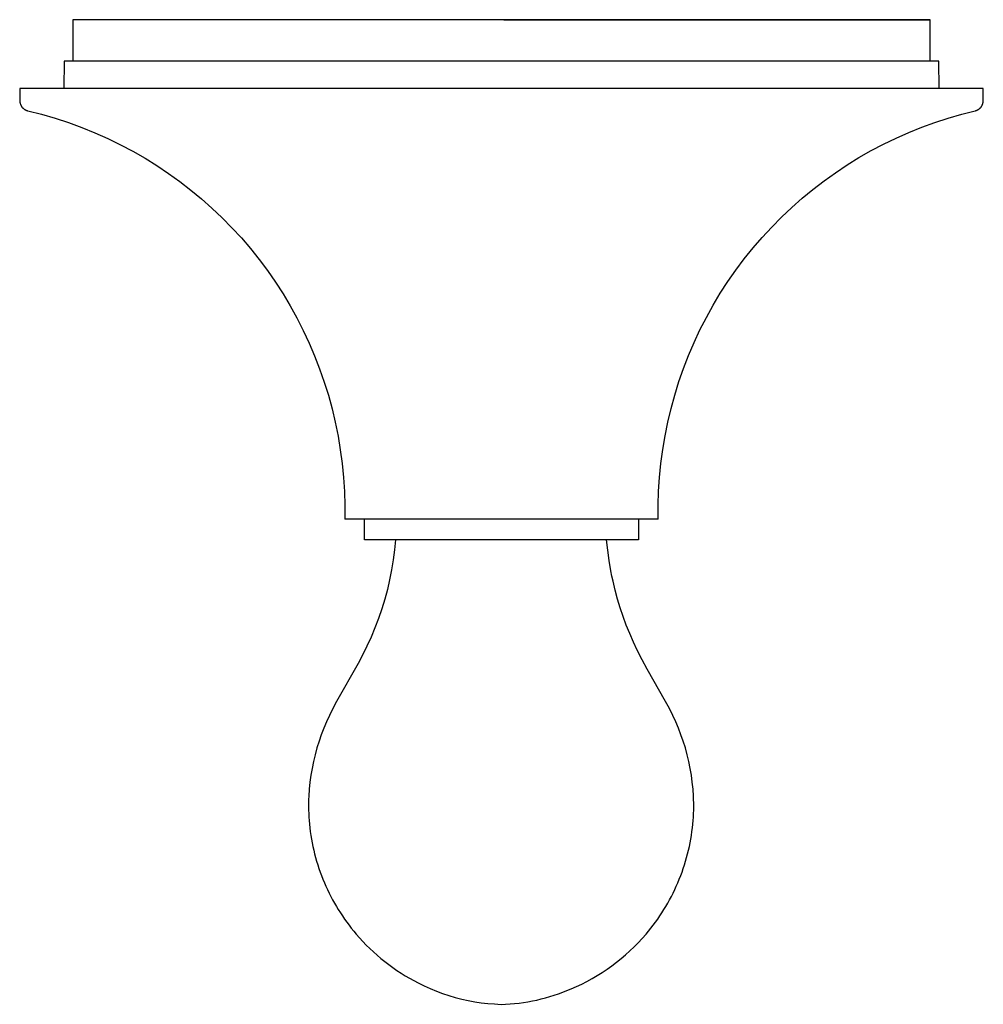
# Model space of a CAD drawing. Header units: millimetres. Extents: x 702 to 1429, y 574 to 1101.
# Tile 4 of 5: x 1093 to 1234, y 957 to 1101. Entities that reach past the tile are written whole.
import ezdxf

# ---------------------------------------------------------------- set-up
doc = ezdxf.new("R2010")
doc.units = ezdxf.units.MM
doc.layers.add('Make2D$Visibile$Curve', color=18, linetype='Continuous', true_color=0x000000)

msp = doc.modelspace()

# ---------------------------------------------------------------- linework, layer by layer
at = {"layer": 'Make2D$Visibile$Curve', "lineweight": -3}
for p, q in [((1100.89, 1100.78), (1100.89, 1100.78)), ((1100.89, 1100.78), (1100.89, 1094.72)), ((1163.9, 1100.78), (1100.89, 1100.78)), ((1163.9, 1100.78), (1226.22, 1100.78)), ((1226.22, 1100.78), (1163.9, 1100.78)), ((1226.22, 1100.78), (1226.22, 1100.78)), ((1226.22, 1094.72), (1226.22, 1100.78)), ((1099.64, 1094.72), (1099.6, 1090.72)), ((1163.9, 1094.72), (1099.64, 1094.72)), ((1227.47, 1094.72), (1163.9, 1094.72)), ((1227.5, 1090.72), (1227.47, 1094.72)), ((1093.14, 1090.72), (1093.15, 1088.91)), ((1163.9, 1090.72), (1093.14, 1090.72)), ((1093.14, 1090.72), (1093.14, 1090.72)), ((1233.97, 1090.72), (1163.9, 1090.72)), ((1233.95, 1088.91), (1233.97, 1090.72)), ((1093.15, 1088.91), (1093.15, 1088.86)), ((1093.15, 1088.86), (1093.16, 1088.81)), ((1093.16, 1088.81), (1093.16, 1088.75)), ((1093.16, 1088.75), (1093.17, 1088.7)), ((1093.17, 1088.7), (1093.18, 1088.65)), ((1093.18, 1088.65), (1093.19, 1088.6)), ((1093.19, 1088.6), (1093.2, 1088.55)), ((1093.2, 1088.55), (1093.21, 1088.5)), ((1233.89, 1088.5), (1233.9, 1088.55)), ((1233.9, 1088.55), (1233.92, 1088.6)), ((1233.92, 1088.6), (1233.93, 1088.65)), ((1233.93, 1088.7), (1233.94, 1088.75)), ((1233.93, 1088.65), (1233.93, 1088.7)), ((1233.94, 1088.75), (1233.95, 1088.81)), ((1233.95, 1088.86), (1233.95, 1088.91)), ((1233.95, 1088.81), (1233.95, 1088.86)), ((1093.21, 1088.5), (1093.23, 1088.45)), ((1093.23, 1088.45), (1093.24, 1088.41)), ((1093.24, 1088.41), (1093.26, 1088.36)), ((1093.26, 1088.36), (1093.28, 1088.31)), ((1093.28, 1088.31), (1093.3, 1088.26)), ((1093.3, 1088.26), (1093.33, 1088.22)), ((1093.33, 1088.22), (1093.35, 1088.17)), ((1093.35, 1088.17), (1093.38, 1088.13)), ((1093.38, 1088.13), (1093.4, 1088.09)), ((1093.4, 1088.09), (1093.43, 1088.05)), ((1093.43, 1088.05), (1093.46, 1088)), ((1093.46, 1088), (1093.5, 1087.96)), ((1093.5, 1087.96), (1093.53, 1087.93)), ((1093.53, 1087.93), (1093.56, 1087.89)), ((1093.56, 1087.89), (1093.6, 1087.85)), ((1093.6, 1087.85), (1093.64, 1087.82)), ((1093.64, 1087.82), (1093.68, 1087.78)), ((1093.68, 1087.78), (1093.72, 1087.75)), ((1093.72, 1087.75), (1093.76, 1087.72)), ((1093.76, 1087.72), (1093.8, 1087.69)), ((1093.8, 1087.69), (1093.84, 1087.66)), ((1093.84, 1087.66), (1093.88, 1087.63)), ((1093.88, 1087.63), (1093.93, 1087.61)), ((1093.93, 1087.61), (1093.97, 1087.58)), ((1093.97, 1087.58), (1094.02, 1087.56)), ((1094.02, 1087.56), (1094.07, 1087.54)), ((1094.07, 1087.54), (1094.11, 1087.52)), ((1094.11, 1087.52), (1094.16, 1087.5)), ((1094.16, 1087.5), (1094.21, 1087.49)), ((1094.21, 1087.49), (1094.26, 1087.47)), ((1094.26, 1087.47), (1094.31, 1087.46)), ((1094.31, 1087.46), (1096.32, 1086.95)), ((1230.81, 1086.96), (1232.79, 1087.46)), ((1232.79, 1087.46), (1232.84, 1087.47)), ((1232.84, 1087.47), (1232.89, 1087.49)), ((1232.89, 1087.49), (1232.94, 1087.5)), ((1232.94, 1087.5), (1232.99, 1087.52)), ((1232.99, 1087.52), (1233.03, 1087.54)), ((1233.03, 1087.54), (1233.08, 1087.56)), ((1233.08, 1087.56), (1233.13, 1087.58)), ((1233.13, 1087.58), (1233.17, 1087.61)), ((1233.17, 1087.61), (1233.22, 1087.63)), ((1233.22, 1087.63), (1233.26, 1087.66)), ((1233.26, 1087.66), (1233.3, 1087.69)), ((1233.3, 1087.69), (1233.35, 1087.72)), ((1233.35, 1087.72), (1233.39, 1087.75)), ((1233.39, 1087.75), (1233.43, 1087.78)), ((1233.43, 1087.78), (1233.46, 1087.82)), ((1233.46, 1087.82), (1233.5, 1087.85)), ((1233.5, 1087.85), (1233.54, 1087.89)), ((1233.54, 1087.89), (1233.57, 1087.93)), ((1233.57, 1087.93), (1233.61, 1087.96)), ((1233.61, 1087.96), (1233.64, 1088)), ((1233.64, 1088), (1233.67, 1088.05)), ((1233.67, 1088.05), (1233.7, 1088.09)), ((1233.7, 1088.09), (1233.72, 1088.13)), ((1233.72, 1088.13), (1233.75, 1088.17)), ((1233.75, 1088.17), (1233.78, 1088.22)), ((1233.78, 1088.22), (1233.8, 1088.26)), ((1233.8, 1088.26), (1233.82, 1088.31)), ((1233.82, 1088.31), (1233.84, 1088.36)), ((1233.84, 1088.36), (1233.86, 1088.41)), ((1233.86, 1088.41), (1233.88, 1088.45)), ((1233.88, 1088.45), (1233.89, 1088.5)), ((1096.32, 1086.95), (1098.31, 1086.38)), ((1098.31, 1086.38), (1100.27, 1085.74)), ((1100.27, 1085.74), (1102.22, 1085.03)), ((1224.98, 1085.06), (1226.9, 1085.76)), ((1226.9, 1085.76), (1228.84, 1086.39)), ((1228.84, 1086.39), (1230.81, 1086.96)), ((1102.22, 1085.03), (1104.14, 1084.25)), ((1104.14, 1084.25), (1106.03, 1083.4)), ((1221.21, 1083.47), (1223.08, 1084.3)), ((1223.08, 1084.3), (1224.98, 1085.06)), ((1106.03, 1083.4), (1107.89, 1082.5)), ((1219.37, 1082.58), (1221.21, 1083.47)), ((1107.89, 1082.5), (1109.69, 1081.54)), ((1109.69, 1081.54), (1111.46, 1080.52)), ((1215.79, 1080.61), (1217.57, 1081.63)), ((1217.57, 1081.63), (1219.37, 1082.58)), ((1111.46, 1080.52), (1113.19, 1079.45)), ((1214.05, 1079.54), (1215.79, 1080.61)), ((1113.19, 1079.45), (1114.88, 1078.31)), ((1212.35, 1078.4), (1214.05, 1079.54)), ((1114.88, 1078.31), (1116.54, 1077.12)), ((1116.54, 1077.12), (1118.15, 1075.87)), ((1209.07, 1075.97), (1210.69, 1077.21)), ((1210.69, 1077.21), (1212.35, 1078.4)), ((1118.15, 1075.87), (1119.72, 1074.57)), ((1207.49, 1074.67), (1209.07, 1075.97)), ((1119.72, 1074.57), (1121.24, 1073.22)), ((1205.96, 1073.31), (1207.49, 1074.67)), ((1121.24, 1073.22), (1122.72, 1071.81)), ((1204.47, 1071.91), (1205.96, 1073.31)), ((1122.72, 1071.81), (1124.15, 1070.36)), ((1203.04, 1070.45), (1204.47, 1071.91)), ((1124.15, 1070.36), (1125.53, 1068.86)), ((1201.65, 1068.95), (1203.04, 1070.45)), ((1125.53, 1068.86), (1126.86, 1067.31)), ((1200.32, 1067.4), (1201.65, 1068.95)), ((1126.86, 1067.31), (1128.13, 1065.72)), ((1199.04, 1065.8), (1200.32, 1067.4)), ((1128.13, 1065.72), (1129.35, 1064.08)), ((1197.81, 1064.17), (1199.04, 1065.8)), ((1129.35, 1064.08), (1130.51, 1062.41)), ((1196.64, 1062.49), (1197.81, 1064.17)), ((1130.51, 1062.41), (1131.62, 1060.69)), ((1195.53, 1060.77), (1196.64, 1062.49)), ((1131.62, 1060.69), (1132.66, 1058.94)), ((1194.48, 1059.02), (1195.53, 1060.77)), ((1132.66, 1058.94), (1133.65, 1057.16)), ((1193.49, 1057.23), (1194.48, 1059.02)), ((1133.65, 1057.16), (1134.57, 1055.34)), ((1192.56, 1055.41), (1193.49, 1057.23)), ((1191.69, 1053.56), (1192.56, 1055.41)), ((1134.57, 1055.34), (1135.44, 1053.5)), ((1135.44, 1053.5), (1136.24, 1051.62)), ((1190.89, 1051.68), (1191.69, 1053.56)), ((1136.24, 1051.62), (1136.97, 1049.72)), ((1190.15, 1049.78), (1190.89, 1051.68)), ((1136.97, 1049.72), (1137.64, 1047.79)), ((1189.48, 1047.85), (1190.15, 1049.78)), ((1137.64, 1047.79), (1138.25, 1045.85)), ((1188.87, 1045.89), (1189.48, 1047.85)), ((1138.25, 1045.85), (1138.78, 1043.88)), ((1188.33, 1043.92), (1188.87, 1045.89)), ((1187.86, 1041.93), (1188.33, 1043.92)), ((1138.78, 1043.88), (1139.26, 1041.9)), ((1139.26, 1041.9), (1139.66, 1039.9)), ((1187.45, 1039.93), (1187.86, 1041.93)), ((1139.66, 1039.9), (1139.99, 1037.89)), ((1187.11, 1037.91), (1187.45, 1039.93)), ((1139.99, 1037.89), (1140.26, 1035.86)), ((1186.85, 1035.89), (1187.11, 1037.91)), ((1140.26, 1035.86), (1140.46, 1033.83)), ((1186.65, 1033.85), (1186.85, 1035.89)), ((1140.46, 1033.83), (1140.59, 1031.8)), ((1186.52, 1031.81), (1186.65, 1033.85)), ((1140.59, 1031.8), (1140.64, 1029.76)), ((1186.46, 1029.77), (1186.52, 1031.81)), ((1140.64, 1029.76), (1140.63, 1027.72)), ((1186.47, 1027.72), (1186.46, 1029.77)), ((1163.9, 1027.72), (1140.63, 1027.72)), ((1143.55, 1024.71), (1143.55, 1027.72)), ((1186.47, 1027.72), (1163.9, 1027.72)), ((1183.55, 1027.72), (1183.55, 1024.71)), ((1183.55, 1024.71), (1143.55, 1024.71)), ((1148.07, 1024.71), (1147.93, 1023.25)), ((1179.09, 1023.19), (1178.92, 1024.71)), ((1147.93, 1023.25), (1147.73, 1021.79)), ((1179.3, 1021.68), (1179.09, 1023.19)), ((1147.73, 1021.79), (1147.49, 1020.34)), ((1179.55, 1020.17), (1179.3, 1021.68)), ((1147.49, 1020.34), (1147.2, 1018.89)), ((1179.69, 1019.41), (1179.55, 1020.17)), ((1147.2, 1018.89), (1146.87, 1017.46)), ((1179.85, 1018.66), (1179.69, 1019.41)), ((1180.15, 1017.36), (1179.85, 1018.66)), ((1146.87, 1017.46), (1146.48, 1016.04)), ((1180.5, 1016.06), (1180.15, 1017.36)), ((1146.48, 1016.04), (1146.05, 1014.63)), ((1180.89, 1014.78), (1180.5, 1016.06)), ((1146.05, 1014.63), (1145.58, 1013.23)), ((1181.32, 1013.5), (1180.89, 1014.78)), ((1145.58, 1013.23), (1145.06, 1011.86)), ((1181.79, 1012.24), (1181.32, 1013.5)), ((1182.29, 1011), (1181.79, 1012.24)), ((1145.06, 1011.86), (1144.49, 1010.5)), ((1182.83, 1009.77), (1182.29, 1011)), ((1144.49, 1010.5), (1143.88, 1009.16)), ((1183.4, 1008.56), (1182.83, 1009.77)), ((1143.88, 1009.16), (1143.23, 1007.84)), ((1184.11, 1007.16), (1183.4, 1008.56)), ((1142.59, 1006.63), (1139.46, 1001.07)), ((1143.23, 1007.84), (1142.59, 1006.63)), ((1184.85, 1005.79), (1184.11, 1007.16)), ((1187.53, 1001.07), (1184.85, 1005.79)), ((1139.46, 1001.07), (1138.91, 1000.05)), ((1188.08, 1000.05), (1187.53, 1001.07)), ((1138.91, 1000.05), (1138.39, 999.02)), ((1188.6, 999.02), (1188.08, 1000.05)), ((1137.97, 998.1), (1137.57, 997.17)), ((1138.39, 999.02), (1137.97, 998.1)), ((1189.02, 998.1), (1188.6, 999.02)), ((1189.42, 997.17), (1189.02, 998.1)), ((1137.57, 997.17), (1137.21, 996.22)), ((1189.78, 996.22), (1189.42, 997.17)), ((1136.88, 995.25), (1136.57, 994.28)), ((1137.21, 996.22), (1136.88, 995.25)), ((1190.11, 995.25), (1189.78, 996.22)), ((1190.42, 994.28), (1190.11, 995.25)), ((1136.57, 994.28), (1136.3, 993.29)), ((1190.69, 993.29), (1190.42, 994.28)), ((1136.07, 992.3), (1135.86, 991.3)), ((1136.3, 993.29), (1136.07, 992.3)), ((1190.92, 992.3), (1190.69, 993.29)), ((1191.13, 991.3), (1190.92, 992.3)), ((1135.86, 991.3), (1135.69, 990.29)), ((1191.3, 990.29), (1191.13, 991.3)), ((1135.55, 989.28), (1135.45, 988.26)), ((1135.69, 990.29), (1135.55, 989.28)), ((1191.44, 989.28), (1191.3, 990.29)), ((1191.54, 988.26), (1191.44, 989.28)), ((1135.45, 988.26), (1135.38, 987.24)), ((1191.61, 987.24), (1191.54, 988.26)), ((1135.36, 986.73), (1135.35, 986.21)), ((1135.38, 987.24), (1135.36, 986.73)), ((1191.63, 986.73), (1191.61, 987.24)), ((1191.64, 986.21), (1191.63, 986.73)), ((1135.35, 986.21), (1135.35, 985.7)), ((1135.35, 985.7), (1135.35, 985.19)), ((1135.35, 985.19), (1135.37, 984.68)), ((1191.62, 984.68), (1191.64, 985.19)), ((1191.64, 985.7), (1191.64, 986.21)), ((1191.64, 985.19), (1191.64, 985.7)), ((1135.37, 984.68), (1135.39, 984.17)), ((1135.39, 984.17), (1135.43, 983.66)), ((1135.43, 983.66), (1135.47, 983.15)), ((1191.52, 983.15), (1191.56, 983.66)), ((1191.56, 983.66), (1191.6, 984.17)), ((1191.6, 984.17), (1191.62, 984.68)), ((1135.47, 983.15), (1135.53, 982.6)), ((1135.53, 982.6), (1135.6, 982.05)), ((1135.6, 982.05), (1135.68, 981.5)), ((1191.31, 981.5), (1191.39, 982.05)), ((1191.39, 982.05), (1191.46, 982.6)), ((1191.46, 982.6), (1191.52, 983.15)), ((1135.68, 981.5), (1135.77, 980.95)), ((1135.77, 980.95), (1135.87, 980.41)), ((1191.12, 980.41), (1191.22, 980.95)), ((1191.22, 980.95), (1191.31, 981.5)), ((1135.87, 980.41), (1135.98, 979.86)), ((1135.98, 979.86), (1136.1, 979.32)), ((1136.1, 979.32), (1136.24, 978.78)), ((1190.75, 978.78), (1190.89, 979.32)), ((1190.89, 979.32), (1191.01, 979.86)), ((1191.01, 979.86), (1191.12, 980.41)), ((1136.24, 978.78), (1136.38, 978.25)), ((1136.38, 978.25), (1136.53, 977.71)), ((1136.53, 977.71), (1136.7, 977.18)), ((1190.29, 977.18), (1190.46, 977.71)), ((1190.46, 977.71), (1190.61, 978.25)), ((1190.61, 978.25), (1190.75, 978.78)), ((1136.7, 977.18), (1136.87, 976.66)), ((1136.87, 976.66), (1137.05, 976.13)), ((1189.94, 976.13), (1190.12, 976.66)), ((1190.12, 976.66), (1190.29, 977.18)), ((1137.05, 976.13), (1137.25, 975.61)), ((1137.25, 975.61), (1137.45, 975.1)), ((1137.45, 975.1), (1137.66, 974.58)), ((1189.33, 974.58), (1189.54, 975.1)), ((1189.54, 975.1), (1189.74, 975.61)), ((1189.74, 975.61), (1189.94, 976.13)), ((1137.66, 974.58), (1137.89, 974.07)), ((1137.89, 974.07), (1138.12, 973.57)), ((1138.12, 973.57), (1138.36, 973.07)), ((1188.63, 973.07), (1188.87, 973.57)), ((1188.87, 973.57), (1189.1, 974.07)), ((1189.1, 974.07), (1189.33, 974.58)), ((1138.36, 973.07), (1138.61, 972.57)), ((1138.61, 972.57), (1138.87, 972.08)), ((1138.87, 972.08), (1139.14, 971.6)), ((1187.85, 971.6), (1188.12, 972.08)), ((1188.12, 972.08), (1188.38, 972.57)), ((1188.38, 972.57), (1188.63, 973.07)), ((1139.14, 971.6), (1139.42, 971.12)), ((1139.42, 971.12), (1139.7, 970.64)), ((1139.7, 970.64), (1140, 970.17)), ((1186.99, 970.17), (1187.29, 970.64)), ((1187.29, 970.64), (1187.57, 971.12)), ((1187.57, 971.12), (1187.85, 971.6)), ((1140, 970.17), (1140.3, 969.71)), ((1140.3, 969.71), (1140.61, 969.25)), ((1140.61, 969.25), (1140.94, 968.8)), ((1186.05, 968.8), (1186.38, 969.25)), ((1186.38, 969.25), (1186.69, 969.71)), ((1186.69, 969.71), (1186.99, 970.17)), ((1140.94, 968.8), (1141.27, 968.36)), ((1141.27, 968.36), (1141.6, 967.92)), ((1141.6, 967.92), (1141.95, 967.49)), ((1185.04, 967.49), (1185.39, 967.92)), ((1185.39, 967.92), (1185.72, 968.36)), ((1185.72, 968.36), (1186.05, 968.8)), ((1141.95, 967.49), (1142.3, 967.06)), ((1142.3, 967.06), (1142.78, 966.52)), ((1142.78, 966.52), (1143.28, 965.98)), ((1183.53, 965.79), (1184.12, 966.42)), ((1184.12, 966.42), (1184.68, 967.06)), ((1184.68, 967.06), (1185.04, 967.49)), ((1143.28, 965.98), (1143.78, 965.46)), ((1143.78, 965.46), (1144.3, 964.95)), ((1144.3, 964.95), (1144.83, 964.45)), ((1182.31, 964.59), (1182.93, 965.18)), ((1182.93, 965.18), (1183.53, 965.79)), ((1144.83, 964.45), (1145.38, 963.97)), ((1145.38, 963.97), (1145.93, 963.5)), ((1145.93, 963.5), (1146.5, 963.04)), ((1180.35, 962.94), (1181.02, 963.47)), ((1181.02, 963.47), (1181.67, 964.02)), ((1181.67, 964.02), (1182.31, 964.59)), ((1146.5, 963.04), (1147.08, 962.6)), ((1147.08, 962.6), (1147.66, 962.18)), ((1147.66, 962.18), (1148.26, 961.76)), ((1178.26, 961.45), (1178.97, 961.93)), ((1178.97, 961.93), (1179.67, 962.42)), ((1179.67, 962.42), (1180.35, 962.94)), ((1148.26, 961.76), (1148.87, 961.37)), ((1148.87, 961.37), (1149.49, 960.98)), ((1149.49, 960.98), (1150.12, 960.61)), ((1150.12, 960.61), (1150.75, 960.26)), ((1176.04, 960.15), (1176.79, 960.57)), ((1176.79, 960.57), (1177.53, 961)), ((1177.53, 961), (1178.26, 961.45)), ((1150.75, 960.26), (1151.39, 959.92)), ((1151.39, 959.92), (1152.26, 959.49)), ((1152.26, 959.49), (1153.14, 959.09)), ((1153.14, 959.09), (1154.04, 958.72)), ((1173.11, 958.8), (1173.72, 959.05)), ((1173.72, 959.05), (1174.51, 959.4)), ((1174.51, 959.4), (1175.28, 959.76)), ((1175.28, 959.76), (1176.04, 960.15)), ((1154.04, 958.72), (1154.95, 958.38)), ((1154.95, 958.38), (1155.87, 958.07)), ((1155.87, 958.07), (1156.8, 957.8)), ((1156.8, 957.8), (1157.74, 957.56)), ((1157.74, 957.56), (1158.68, 957.35)), ((1168.7, 957.42), (1169.34, 957.58)), ((1169.34, 957.58), (1169.98, 957.74)), ((1169.98, 957.74), (1170.62, 957.92)), ((1170.62, 957.92), (1171.25, 958.12)), ((1171.25, 958.12), (1171.87, 958.33)), ((1171.87, 958.33), (1172.5, 958.56)), ((1172.5, 958.56), (1173.11, 958.8)), ((1158.68, 957.35), (1159.64, 957.17)), ((1159.64, 957.17), (1160.6, 957.02)), ((1160.6, 957.02), (1161.56, 956.91)), ((1161.56, 956.91), (1162.53, 956.84)), ((1162.53, 956.84), (1163.49, 956.79)), ((1163.49, 956.79), (1164.15, 956.81)), ((1164.15, 956.81), (1164.8, 956.85)), ((1164.8, 956.85), (1165.46, 956.9)), ((1165.46, 956.9), (1166.11, 956.98)), ((1166.11, 956.98), (1166.76, 957.06)), ((1166.76, 957.06), (1167.41, 957.17)), ((1167.41, 957.17), (1168.06, 957.29)), ((1168.06, 957.29), (1168.7, 957.42))]:
    msp.add_line(p, q, dxfattribs=at)

doc.saveas('drawing.dxf')
